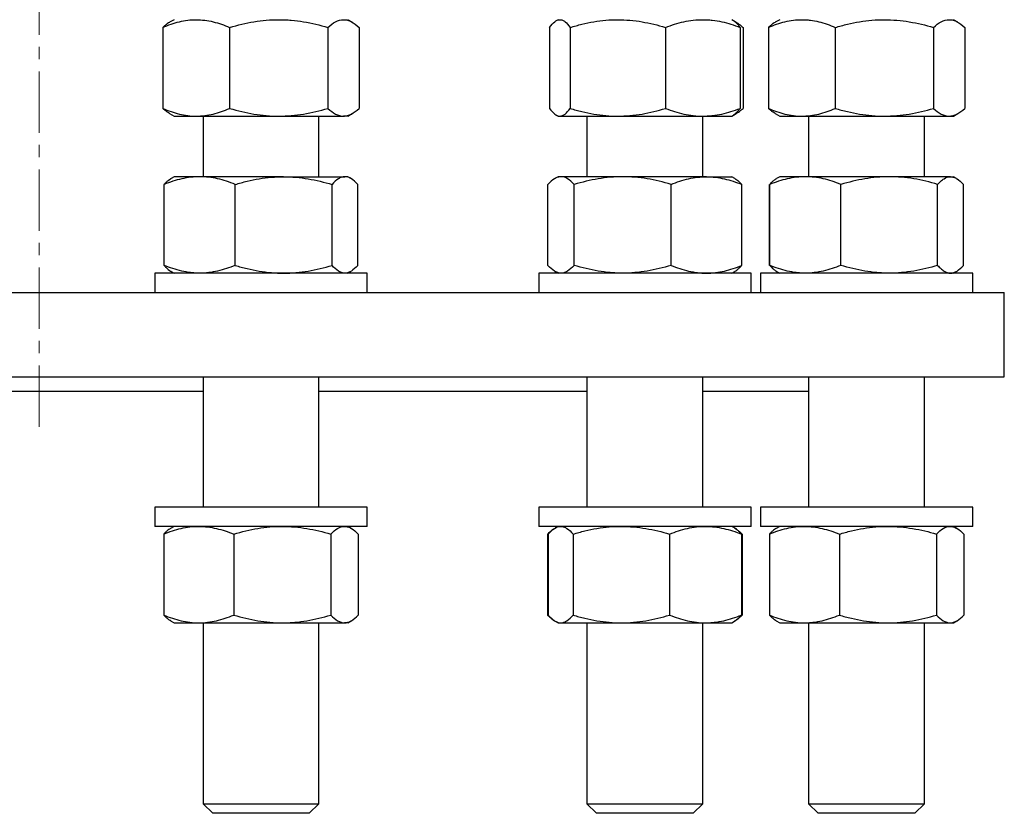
# Model space of a CAD drawing. Header units: millimetres. Extents: x 6 to 874, y 27 to 886.
# Tile 3 of 9: x 222 to 426, y 27 to 192. Entities that reach past the tile are written whole.
import ezdxf

# ---------------------------------------------------------------- set-up
doc = ezdxf.new("R2010")
doc.units = ezdxf.units.MM
doc.linetypes.add('CENTERX2', pattern=[20.32, 12.7, -2.54, 2.54, -2.54])
doc.layers.add('FORMAT', color=7, linetype='Continuous')

msp = doc.modelspace()

# ---------------------------------------------------------------- linework, layer by layer
at = {"color": 7, "linetype": 'Continuous', "lineweight": 25}
for p, q in [((253.8, 191.88), (252.85, 191.34)), ((290.74, 191.34), (289.8, 191.88)), ((333.37, 191.88), (332.97, 191.65)), ((369.76, 191.65), (369.37, 191.88)), ((379.31, 191.88), (378.36, 191.34)), ((416.25, 191.34), (415.31, 191.88)), ((251.46, 190.27), (251.46, 173.49)), ((265.32, 190.27), (265.32, 173.49)), ((285.66, 190.27), (285.66, 173.49)), ((292.14, 190.27), (292.14, 173.49)), ((331.62, 190.27), (331.62, 173.49)), ((335.88, 190.27), (335.88, 173.49)), ((355.63, 190.27), (355.63, 173.49)), ((370.32, 191.33), (369.76, 191.65)), ((371.12, 190.27), (371.12, 173.49)), ((371.71, 190.27), (371.71, 173.49)), ((376.97, 190.27), (376.97, 173.49)), ((390.83, 190.27), (390.83, 173.49)), ((411.17, 190.27), (411.17, 173.49)), ((417.65, 190.27), (417.65, 173.49)), ((252.85, 172.43), (253.8, 171.88)), ((253.8, 171.88), (258.39, 171.88)), ((258.39, 171.88), (275.49, 171.88)), ((259.8, 171.88), (259.8, 159.32)), ((275.49, 171.88), (288.9, 171.88)), ((283.8, 159.32), (283.8, 171.88)), ((289.8, 171.88), (288.9, 171.88)), ((289.8, 171.88), (290.74, 172.43)), ((332.97, 172.11), (333.37, 171.88)), ((333.37, 171.88), (333.75, 171.88)), ((333.75, 171.88), (345.76, 171.88)), ((339.37, 171.88), (339.37, 159.32)), ((345.76, 171.88), (363.38, 171.88)), ((363.37, 159.32), (363.37, 171.88)), ((363.38, 171.88), (369.37, 171.88)), ((369.37, 171.88), (369.76, 172.11)), ((369.76, 172.11), (370.32, 172.43)), ((378.36, 172.43), (379.31, 171.88)), ((379.31, 171.88), (383.9, 171.88)), ((383.9, 171.88), (401, 171.88)), ((385.31, 171.88), (385.31, 159.32)), ((401, 171.88), (414.41, 171.88)), ((409.31, 159.32), (409.31, 171.88)), ((414.41, 171.88), (415.31, 171.88)), ((415.31, 171.88), (416.25, 172.43)), ((253.8, 159.32), (253.17, 158.96)), ((259.1, 159.32), (253.8, 159.32)), ((276.5, 159.32), (259.1, 159.32)), ((276.5, 159.32), (289.2, 159.32)), ((289.8, 159.32), (289.2, 159.32)), ((290.42, 158.96), (289.8, 159.32)), ((333.37, 159.32), (332.72, 158.94)), ((333.99, 159.32), (333.37, 159.32)), ((346.75, 159.32), (333.99, 159.32)), ((364.13, 159.32), (346.75, 159.32)), ((364.13, 159.32), (369.37, 159.32)), ((370.02, 158.94), (369.37, 159.32)), ((379.31, 159.32), (378.68, 158.96)), ((384.61, 159.32), (379.31, 159.32)), ((402.01, 159.32), (384.61, 159.32)), ((414.71, 159.32), (402.01, 159.32)), ((414.71, 159.32), (415.31, 159.32)), ((415.93, 158.96), (415.31, 159.32)), ((251.73, 140.93), (251.73, 157.71)), ((266.47, 140.93), (266.47, 157.71)), ((286.53, 140.93), (286.53, 157.71)), ((291.86, 140.93), (291.86, 157.71)), ((331.28, 140.93), (331.28, 157.71)), ((336.71, 140.93), (336.71, 157.71)), ((356.8, 140.93), (356.8, 157.71)), ((371.46, 140.93), (371.46, 157.71)), ((377.22, 140.93), (377.22, 157.71)), ((377.25, 140.93), (377.25, 157.71)), ((378.68, 158.96), (378.66, 158.94)), ((391.98, 140.93), (391.98, 157.71)), ((412.04, 140.93), (412.04, 157.71)), ((417.37, 140.93), (417.37, 157.71)), ((417.4, 157.71), (417.38, 157.72)), ((417.4, 140.93), (417.4, 157.71)), ((417.4, 140.93), (417.38, 140.92)), ((249.8, 139.32), (249.8, 135.32)), ((293.8, 139.32), (249.8, 139.32)), ((253.17, 139.68), (253.8, 139.32)), ((289.8, 139.32), (290.42, 139.68)), ((293.8, 135.32), (293.8, 139.32)), ((329.37, 139.32), (329.37, 135.32)), ((373.37, 139.32), (329.37, 139.32)), ((332.72, 139.7), (333.37, 139.32)), ((369.37, 139.32), (370.02, 139.7)), ((373.37, 135.32), (373.37, 139.32)), ((375.31, 139.32), (375.31, 135.32)), ((419.31, 139.32), (375.31, 139.32)), ((378.66, 139.69), (378.68, 139.68)), ((378.68, 139.68), (379.31, 139.32)), ((415.31, 139.32), (415.93, 139.68)), ((419.31, 135.32), (419.31, 139.32)), ((25.86, 135.32), (425.86, 135.32)), ((425.86, 117.82), (425.86, 135.32)), ((25.86, 117.82), (425.86, 117.82)), ((259.8, 117.82), (259.8, 90.82)), ((283.8, 90.82), (283.8, 117.82)), ((339.37, 117.82), (339.37, 90.82)), ((363.37, 90.82), (363.37, 117.82)), ((385.31, 117.82), (385.31, 90.82)), ((409.31, 90.82), (409.31, 117.82)), ((191.92, 114.82), (259.8, 114.82)), ((283.8, 114.82), (339.37, 114.82)), ((363.37, 114.82), (385.31, 114.82)), ((249.8, 90.82), (249.8, 86.82)), ((253.24, 90.82), (249.8, 90.82)), ((293.8, 90.82), (253.24, 90.82)), ((293.8, 86.82), (293.8, 90.82)), ((329.37, 90.82), (329.37, 86.82)), ((341.21, 90.82), (329.37, 90.82)), ((373.37, 90.82), (341.21, 90.82)), ((373.37, 86.82), (373.37, 90.82)), ((375.31, 90.82), (375.31, 86.82)), ((398.26, 90.82), (375.31, 90.82)), ((419.31, 90.82), (398.26, 90.82)), ((419.31, 86.82), (419.31, 90.82)), ((253.24, 86.82), (249.8, 86.82)), ((253.8, 86.82), (253.09, 86.41)), ((293.8, 86.82), (253.24, 86.82)), ((290.5, 86.41), (289.8, 86.82)), ((341.21, 86.82), (329.37, 86.82)), ((333.37, 86.82), (332.79, 86.49)), ((373.37, 86.82), (341.21, 86.82)), ((369.95, 86.49), (369.37, 86.82)), ((370.07, 86.41), (369.95, 86.49)), ((398.26, 86.82), (375.31, 86.82)), ((379.31, 86.82), (378.6, 86.41)), ((419.31, 86.82), (398.26, 86.82)), ((416.01, 86.41), (415.31, 86.82)), ((251.65, 85.21), (251.65, 68.43)), ((266.16, 85.21), (266.16, 68.43)), ((286.31, 85.21), (286.31, 68.43)), ((291.94, 85.21), (291.94, 68.43)), ((331.22, 85.21), (331.44, 85.29)), ((331.22, 85.21), (331.22, 68.43)), ((331.36, 85.21), (331.36, 68.43)), ((336.48, 85.21), (336.48, 68.43)), ((356.49, 85.21), (356.49, 68.43)), ((371.37, 85.21), (371.37, 68.43)), ((371.51, 85.21), (371.51, 68.43)), ((377.17, 85.21), (377.17, 68.43)), ((391.67, 85.21), (391.67, 68.43)), ((411.82, 85.21), (411.82, 68.43)), ((417.45, 85.21), (417.45, 68.43)), ((331.22, 68.43), (331.44, 68.34)), ((253.09, 67.23), (253.8, 66.82)), ((253.8, 66.82), (258.91, 66.82)), ((258.91, 66.82), (276.23, 66.82)), ((259.8, 66.82), (259.8, 29.32)), ((276.23, 66.82), (289.12, 66.82)), ((283.8, 29.32), (283.8, 66.82)), ((289.8, 66.82), (289.12, 66.82)), ((289.8, 66.82), (290.5, 67.23)), ((332.79, 67.15), (333.37, 66.82)), ((333.37, 66.82), (333.92, 66.82)), ((333.92, 66.82), (346.49, 66.82)), ((339.37, 66.82), (339.37, 29.32)), ((346.49, 66.82), (363.93, 66.82)), ((363.37, 29.32), (363.37, 66.82)), ((363.93, 66.82), (369.37, 66.82)), ((369.37, 66.82), (369.95, 67.15)), ((369.95, 67.15), (370.07, 67.23)), ((378.6, 67.23), (379.31, 66.82)), ((379.31, 66.82), (384.42, 66.82)), ((384.42, 66.82), (401.75, 66.82)), ((385.31, 66.82), (385.31, 29.32)), ((401.75, 66.82), (414.63, 66.82)), ((409.31, 29.32), (409.31, 66.82)), ((414.63, 66.82), (415.31, 66.82)), ((415.31, 66.82), (416.01, 67.23)), ((259.8, 29.32), (261.8, 27.32)), ((259.8, 29.32), (283.8, 29.32)), ((281.8, 27.32), (283.8, 29.32)), ((339.37, 29.32), (341.37, 27.32)), ((339.37, 29.32), (363.37, 29.32)), ((361.37, 27.32), (363.37, 29.32)), ((385.31, 29.32), (387.31, 27.32)), ((385.31, 29.32), (409.31, 29.32)), ((407.31, 27.32), (409.31, 29.32)), ((281.8, 27.32), (261.8, 27.32)), ((361.37, 27.32), (341.37, 27.32)), ((407.31, 27.32), (387.31, 27.32))]:
    msp.add_line(p, q, dxfattribs=at)
for points, knots in [([(251.46, 190.27), (252.02, 190.52), (252.59, 190.74), (253.74, 191.14), (254.32, 191.31), (256.05, 191.73), (257.22, 191.88), (258.39, 191.88)], [0, 0, 0, 0, 0.25, 0.25, 0.5, 0.5, 1, 1, 1, 1]), ([(258.39, 191.88), (258.97, 191.88), (259.56, 191.84), (260.74, 191.69), (261.33, 191.58), (263.06, 191.16), (264.2, 190.76), (265.32, 190.27)], [0, 0, 0, 0, 0.25, 0.25, 0.5, 0.5, 1, 1, 1, 1]), ([(265.32, 190.27), (266.98, 190.76), (268.66, 191.17), (272.05, 191.73), (273.76, 191.88), (275.49, 191.88)], [0, 0, 0, 0, 0.5, 0.5, 1, 1, 1, 1]), ([(275.49, 191.88), (275.92, 191.88), (276.36, 191.87), (277.22, 191.83), (277.65, 191.81), (278.94, 191.7), (279.79, 191.59), (282.33, 191.17), (284, 190.76), (285.66, 190.27)], [0, 0, 0, 0, 0.125, 0.125, 0.25, 0.25, 0.5, 0.5, 1, 1, 1, 1]), ([(285.66, 190.27), (286.19, 190.76), (286.73, 191.17), (287.8, 191.73), (288.35, 191.88), (288.9, 191.88)], [0, 0, 0, 0, 0.5, 0.5, 1, 1, 1, 1]), ([(288.9, 191.88), (289.04, 191.88), (289.18, 191.87), (289.45, 191.83), (289.59, 191.81), (290, 191.7), (290.27, 191.59), (291.08, 191.17), (291.61, 190.76), (292.14, 190.27)], [0, 0, 0, 0, 0.125, 0.125, 0.25, 0.25, 0.5, 0.5, 1, 1, 1, 1]), ([(331.62, 190.27), (331.97, 190.76), (332.32, 191.17), (333.03, 191.73), (333.39, 191.88), (333.75, 191.88)], [0, 0, 0, 0, 0.5, 0.5, 1, 1, 1, 1]), ([(333.75, 191.88), (333.84, 191.88), (333.93, 191.87), (334.11, 191.83), (334.2, 191.81), (334.47, 191.7), (334.65, 191.59), (335.19, 191.17), (335.54, 190.76), (335.88, 190.27)], [0, 0, 0, 0, 0.125, 0.125, 0.25, 0.25, 0.5, 0.5, 1, 1, 1, 1]), ([(335.88, 190.27), (336.69, 190.52), (337.5, 190.74), (339.14, 191.14), (339.96, 191.31), (342.43, 191.73), (344.09, 191.88), (345.76, 191.88)], [0, 0, 0, 0, 0.25, 0.25, 0.5, 0.5, 1, 1, 1, 1]), ([(345.76, 191.88), (346.6, 191.88), (347.43, 191.84), (349.12, 191.69), (349.95, 191.58), (352.42, 191.16), (354.04, 190.76), (355.63, 190.27)], [0, 0, 0, 0, 0.25, 0.25, 0.5, 0.5, 1, 1, 1, 1]), ([(355.63, 190.27), (356.9, 190.76), (358.18, 191.17), (360.75, 191.73), (362.06, 191.88), (363.38, 191.88)], [0, 0, 0, 0, 0.5, 0.5, 1, 1, 1, 1]), ([(363.38, 191.88), (363.7, 191.88), (364.04, 191.87), (364.69, 191.83), (365.02, 191.81), (366, 191.7), (366.65, 191.59), (368.58, 191.17), (369.85, 190.76), (371.12, 190.27)], [0, 0, 0, 0, 0.125, 0.125, 0.25, 0.25, 0.5, 0.5, 1, 1, 1, 1]), ([(376.97, 190.27), (378.1, 190.76), (379.24, 191.17), (381.55, 191.73), (382.72, 191.88), (383.9, 191.88)], [0, 0, 0, 0, 0.5, 0.5, 1, 1, 1, 1]), ([(383.9, 191.88), (384.19, 191.88), (384.49, 191.87), (385.08, 191.83), (385.37, 191.81), (386.25, 191.7), (386.83, 191.59), (388.56, 191.17), (389.7, 190.76), (390.83, 190.27)], [0, 0, 0, 0, 0.125, 0.125, 0.25, 0.25, 0.5, 0.5, 1, 1, 1, 1]), ([(390.83, 190.27), (391.66, 190.52), (392.5, 190.74), (394.18, 191.14), (395.03, 191.31), (397.58, 191.73), (399.28, 191.88), (401, 191.88)], [0, 0, 0, 0, 0.25, 0.25, 0.5, 0.5, 1, 1, 1, 1]), ([(401, 191.88), (401.86, 191.88), (402.73, 191.84), (404.46, 191.69), (405.32, 191.58), (407.86, 191.16), (409.53, 190.76), (411.17, 190.27)], [0, 0, 0, 0, 0.25, 0.25, 0.5, 0.5, 1, 1, 1, 1]), ([(411.17, 190.27), (411.7, 190.76), (412.24, 191.17), (413.32, 191.73), (413.86, 191.88), (414.41, 191.88)], [0, 0, 0, 0, 0.5, 0.5, 1, 1, 1, 1]), ([(414.41, 191.88), (414.55, 191.88), (414.69, 191.87), (414.96, 191.83), (415.1, 191.81), (415.51, 191.7), (415.78, 191.59), (416.59, 191.17), (417.12, 190.76), (417.65, 190.27)], [0, 0, 0, 0, 0.125, 0.125, 0.25, 0.25, 0.5, 0.5, 1, 1, 1, 1]), ([(252.85, 191.33), (252.72, 191.25), (252.42, 191.07), (251.95, 190.72), (251.62, 190.42), (251.46, 190.27)], [0, 0, 0, 0, 0.284893, 0.642491, 1, 1, 1, 1]), ([(371.12, 190.27), (371, 190.43), (370.77, 190.74), (370.42, 191.13), (370.09, 191.45), (369.86, 191.58), (369.76, 191.65)], [0, 0, 0, 0, 0.257469, 0.515011, 0.772419, 1, 1, 1, 1]), ([(369.96, 191.52), (370.14, 191.43), (370.52, 191.23), (371.11, 190.81), (371.51, 190.45), (371.71, 190.27)], [0, 0, 0, 0, 0.305054, 0.65251, 1, 1, 1, 1]), ([(378.37, 191.33), (378.23, 191.25), (377.93, 191.07), (377.46, 190.72), (377.13, 190.42), (376.97, 190.27)], [0, 0, 0, 0, 0.284893, 0.642491, 1, 1, 1, 1]), ([(251.46, 173.49), (252.02, 173.24), (252.59, 173.02), (253.74, 172.62), (254.32, 172.45), (256.05, 172.03), (257.22, 171.88), (258.39, 171.88)], [0, 0, 0, 0, 0.25, 0.25, 0.5, 0.5, 1, 1, 1, 1]), ([(252.85, 172.43), (252.72, 172.51), (252.42, 172.69), (251.95, 173.05), (251.62, 173.34), (251.46, 173.49)], [0, 0, 0, 0, 0.284893, 0.642491, 1, 1, 1, 1]), ([(258.39, 171.88), (258.97, 171.88), (259.56, 171.92), (260.74, 172.07), (261.33, 172.18), (263.06, 172.6), (264.2, 173), (265.32, 173.49)], [0, 0, 0, 0, 0.25, 0.25, 0.5, 0.5, 1, 1, 1, 1]), ([(265.32, 173.49), (266.98, 173), (268.66, 172.59), (272.05, 172.03), (273.76, 171.88), (275.49, 171.88)], [0, 0, 0, 0, 0.5, 0.5, 1, 1, 1, 1]), ([(275.49, 171.88), (275.92, 171.88), (276.36, 171.89), (277.22, 171.93), (277.65, 171.96), (278.94, 172.07), (279.79, 172.18), (282.33, 172.6), (284, 173), (285.66, 173.49)], [0, 0, 0, 0, 0.125, 0.125, 0.25, 0.25, 0.5, 0.5, 1, 1, 1, 1]), ([(285.66, 173.49), (286.19, 173), (286.73, 172.59), (287.8, 172.03), (288.35, 171.88), (288.9, 171.88)], [0, 0, 0, 0, 0.5, 0.5, 1, 1, 1, 1]), ([(288.9, 171.88), (289.04, 171.88), (289.18, 171.89), (289.45, 171.93), (289.59, 171.96), (290, 172.07), (290.27, 172.18), (291.08, 172.6), (291.61, 173), (292.14, 173.49)], [0, 0, 0, 0, 0.125, 0.125, 0.25, 0.25, 0.5, 0.5, 1, 1, 1, 1]), ([(331.62, 173.49), (331.97, 173), (332.32, 172.59), (333.03, 172.03), (333.39, 171.88), (333.75, 171.88)], [0, 0, 0, 0, 0.5, 0.5, 1, 1, 1, 1]), ([(333.75, 171.88), (333.84, 171.88), (333.93, 171.89), (334.11, 171.93), (334.2, 171.96), (334.47, 172.07), (334.65, 172.18), (335.19, 172.6), (335.54, 173), (335.88, 173.49)], [0, 0, 0, 0, 0.125, 0.125, 0.25, 0.25, 0.5, 0.5, 1, 1, 1, 1]), ([(335.88, 173.49), (336.69, 173.24), (337.5, 173.02), (339.14, 172.62), (339.96, 172.45), (342.43, 172.03), (344.09, 171.88), (345.76, 171.88)], [0, 0, 0, 0, 0.25, 0.25, 0.5, 0.5, 1, 1, 1, 1]), ([(345.76, 171.88), (346.6, 171.88), (347.43, 171.92), (349.12, 172.07), (349.95, 172.18), (352.42, 172.6), (354.04, 173), (355.63, 173.49)], [0, 0, 0, 0, 0.25, 0.25, 0.5, 0.5, 1, 1, 1, 1]), ([(355.63, 173.49), (356.9, 173), (358.18, 172.59), (360.75, 172.03), (362.06, 171.88), (363.38, 171.88)], [0, 0, 0, 0, 0.5, 0.5, 1, 1, 1, 1]), ([(363.38, 171.88), (363.7, 171.88), (364.04, 171.89), (364.69, 171.93), (365.02, 171.96), (366, 172.07), (366.65, 172.18), (368.58, 172.6), (369.85, 173), (371.12, 173.49)], [0, 0, 0, 0, 0.125, 0.125, 0.25, 0.25, 0.5, 0.5, 1, 1, 1, 1]), ([(371.12, 173.49), (371, 173.33), (370.77, 173.02), (370.42, 172.63), (370.09, 172.32), (369.86, 172.18), (369.76, 172.11)], [0, 0, 0, 0, 0.2574692, 0.5150113, 0.7724192, 1, 1, 1, 1]), ([(369.96, 172.24), (370.14, 172.34), (370.52, 172.53), (371.11, 172.95), (371.51, 173.31), (371.71, 173.49)], [0, 0, 0, 0, 0.305054, 0.65251, 1, 1, 1, 1]), ([(376.97, 173.49), (378.1, 173), (379.24, 172.59), (381.55, 172.03), (382.72, 171.88), (383.9, 171.88)], [0, 0, 0, 0, 0.5, 0.5, 1, 1, 1, 1]), ([(378.37, 172.43), (378.23, 172.51), (377.93, 172.69), (377.46, 173.05), (377.13, 173.34), (376.97, 173.49)], [0, 0, 0, 0, 0.284893, 0.642491, 1, 1, 1, 1]), ([(383.9, 171.88), (384.19, 171.88), (384.49, 171.89), (385.08, 171.93), (385.37, 171.96), (386.25, 172.07), (386.83, 172.18), (388.56, 172.6), (389.7, 173), (390.83, 173.49)], [0, 0, 0, 0, 0.125, 0.125, 0.25, 0.25, 0.5, 0.5, 1, 1, 1, 1]), ([(390.83, 173.49), (391.66, 173.24), (392.5, 173.02), (394.18, 172.62), (395.03, 172.45), (397.58, 172.03), (399.28, 171.88), (401, 171.88)], [0, 0, 0, 0, 0.25, 0.25, 0.5, 0.5, 1, 1, 1, 1]), ([(401, 171.88), (401.86, 171.88), (402.73, 171.92), (404.46, 172.07), (405.32, 172.18), (407.86, 172.6), (409.53, 173), (411.17, 173.49)], [0, 0, 0, 0, 0.25, 0.25, 0.5, 0.5, 1, 1, 1, 1]), ([(411.17, 173.49), (411.7, 173), (412.24, 172.59), (413.32, 172.03), (413.86, 171.88), (414.41, 171.88)], [0, 0, 0, 0, 0.5, 0.5, 1, 1, 1, 1]), ([(414.41, 171.88), (414.55, 171.88), (414.69, 171.89), (414.96, 171.93), (415.1, 171.96), (415.51, 172.07), (415.78, 172.18), (416.59, 172.6), (417.12, 173), (417.65, 173.49)], [0, 0, 0, 0, 0.125, 0.125, 0.25, 0.25, 0.5, 0.5, 1, 1, 1, 1]), ([(259.1, 159.32), (258.79, 159.32), (258.47, 159.31), (257.85, 159.27), (257.54, 159.24), (256.61, 159.13), (255.99, 159.02), (254.15, 158.6), (252.94, 158.2), (251.73, 157.71)], [0, 0, 0, 0, 0.125, 0.125, 0.25, 0.25, 0.5, 0.5, 1, 1, 1, 1]), ([(266.47, 157.71), (265.26, 158.2), (264.05, 158.61), (261.6, 159.17), (260.36, 159.32), (259.1, 159.32)], [0, 0, 0, 0, 0.5, 0.5, 1, 1, 1, 1]), ([(266.47, 157.71), (267.28, 157.96), (268.11, 158.18), (269.77, 158.58), (270.61, 158.75), (273.12, 159.17), (274.8, 159.32), (276.5, 159.32)], [0, 0, 0, 0, 0.25, 0.25, 0.5, 0.5, 1, 1, 1, 1]), ([(276.5, 159.32), (277.35, 159.32), (278.2, 159.28), (279.91, 159.13), (280.75, 159.02), (283.27, 158.6), (284.91, 158.2), (286.53, 157.71)], [0, 0, 0, 0, 0.25, 0.25, 0.5, 0.5, 1, 1, 1, 1]), ([(289.2, 159.32), (289.08, 159.32), (288.97, 159.31), (288.74, 159.27), (288.63, 159.24), (288.29, 159.13), (288.07, 159.02), (287.4, 158.6), (286.97, 158.2), (286.53, 157.71)], [0, 0, 0, 0, 0.125, 0.125, 0.25, 0.25, 0.5, 0.5, 1, 1, 1, 1]), ([(291.86, 157.71), (291.42, 158.2), (290.98, 158.61), (290.1, 159.17), (289.65, 159.32), (289.2, 159.32)], [0, 0, 0, 0, 0.5, 0.5, 1, 1, 1, 1]), ([(333.99, 159.32), (333.88, 159.32), (333.76, 159.31), (333.53, 159.27), (333.42, 159.24), (333.07, 159.13), (332.85, 159.02), (332.17, 158.6), (331.72, 158.2), (331.28, 157.71)], [0, 0, 0, 0, 0.125, 0.125, 0.25, 0.25, 0.5, 0.5, 1, 1, 1, 1]), ([(336.71, 157.71), (336.26, 158.2), (335.82, 158.61), (334.91, 159.17), (334.46, 159.32), (333.99, 159.32)], [0, 0, 0, 0, 0.5, 0.5, 1, 1, 1, 1]), ([(346.75, 159.32), (346.33, 159.32), (345.9, 159.31), (345.05, 159.27), (344.62, 159.24), (343.35, 159.13), (342.51, 159.02), (340, 158.6), (338.35, 158.2), (336.71, 157.71)], [0, 0, 0, 0, 0.125, 0.125, 0.25, 0.25, 0.5, 0.5, 1, 1, 1, 1]), ([(356.8, 157.71), (355.16, 158.2), (353.5, 158.61), (350.15, 159.17), (348.46, 159.32), (346.75, 159.32)], [0, 0, 0, 0, 0.5, 0.5, 1, 1, 1, 1]), ([(356.8, 157.71), (357.4, 157.96), (358, 158.18), (359.21, 158.58), (359.82, 158.75), (361.66, 159.17), (362.89, 159.32), (364.13, 159.32)], [0, 0, 0, 0, 0.25, 0.25, 0.5, 0.5, 1, 1, 1, 1]), ([(364.13, 159.32), (364.75, 159.32), (365.37, 159.28), (366.62, 159.13), (367.24, 159.02), (369.07, 158.6), (370.27, 158.2), (371.46, 157.71)], [0, 0, 0, 0, 0.25, 0.25, 0.5, 0.5, 1, 1, 1, 1]), ([(384.61, 159.32), (384.3, 159.32), (383.99, 159.31), (383.36, 159.27), (383.05, 159.24), (382.12, 159.13), (381.5, 159.02), (379.66, 158.6), (378.45, 158.2), (377.25, 157.71)], [0, 0, 0, 0, 0.125, 0.125, 0.25, 0.25, 0.5, 0.5, 1, 1, 1, 1]), ([(391.98, 157.71), (390.77, 158.2), (389.56, 158.61), (387.11, 159.17), (385.87, 159.32), (384.61, 159.32)], [0, 0, 0, 0, 0.5, 0.5, 1, 1, 1, 1]), ([(402.01, 159.32), (401.59, 159.32), (401.16, 159.31), (400.31, 159.27), (399.88, 159.24), (398.61, 159.13), (397.77, 159.02), (395.27, 158.6), (393.62, 158.2), (391.98, 157.71)], [0, 0, 0, 0, 0.125, 0.125, 0.25, 0.25, 0.5, 0.5, 1, 1, 1, 1]), ([(412.04, 157.71), (410.4, 158.2), (408.75, 158.61), (405.41, 159.17), (403.72, 159.32), (402.01, 159.32)], [0, 0, 0, 0, 0.5, 0.5, 1, 1, 1, 1]), ([(412.04, 157.71), (412.26, 157.96), (412.48, 158.18), (412.92, 158.58), (413.14, 158.75), (413.81, 159.17), (414.26, 159.32), (414.71, 159.32)], [0, 0, 0, 0, 0.25, 0.25, 0.5, 0.5, 1, 1, 1, 1]), ([(414.71, 159.32), (414.93, 159.32), (415.16, 159.28), (415.61, 159.13), (415.84, 159.02), (416.5, 158.6), (416.94, 158.2), (417.37, 157.71)], [0, 0, 0, 0, 0.25, 0.25, 0.5, 0.5, 1, 1, 1, 1]), ([(251.73, 157.71), (251.88, 157.87), (252.16, 158.18), (252.6, 158.57), (252.94, 158.83), (253.13, 158.93), (253.17, 158.95)], [0, 0, 0, 0, 0.302558, 0.605201, 0.907687, 1, 1, 1, 1]), ([(370.02, 158.94), (370.08, 158.9), (370.28, 158.79), (370.62, 158.53), (371.04, 158.16), (371.32, 157.86), (371.46, 157.71)], [0, 0, 0, 0, 0.1252686, 0.4167822, 0.7084279, 1, 1, 1, 1]), ([(377.25, 157.71), (377.44, 157.92), (377.81, 158.31), (378.29, 158.72), (378.57, 158.88), (378.69, 158.95)], [0, 0, 0, 0, 0.415124, 0.767204, 1, 1, 1, 1]), ([(259.1, 139.32), (258.79, 139.32), (258.47, 139.33), (257.85, 139.37), (257.54, 139.39), (256.61, 139.5), (255.99, 139.61), (254.15, 140.03), (252.94, 140.44), (251.73, 140.93)], [0, 0, 0, 0, 0.125, 0.125, 0.25, 0.25, 0.5, 0.5, 1, 1, 1, 1]), ([(251.73, 140.93), (251.88, 140.77), (252.16, 140.46), (252.6, 140.07), (252.94, 139.81), (253.13, 139.71), (253.17, 139.69)], [0, 0, 0, 0, 0.302558, 0.605201, 0.907687, 1, 1, 1, 1]), ([(266.47, 140.93), (265.26, 140.44), (264.05, 140.03), (261.6, 139.47), (260.36, 139.32), (259.1, 139.32)], [0, 0, 0, 0, 0.5, 0.5, 1, 1, 1, 1]), ([(266.47, 140.93), (267.28, 140.68), (268.11, 140.46), (269.77, 140.06), (270.61, 139.89), (273.12, 139.47), (274.8, 139.32), (276.5, 139.32)], [0, 0, 0, 0, 0.25, 0.25, 0.5, 0.5, 1, 1, 1, 1]), ([(276.5, 139.32), (277.35, 139.32), (278.2, 139.36), (279.91, 139.51), (280.75, 139.62), (283.27, 140.04), (284.91, 140.44), (286.53, 140.93)], [0, 0, 0, 0, 0.25, 0.25, 0.5, 0.5, 1, 1, 1, 1]), ([(289.2, 139.32), (289.08, 139.32), (288.97, 139.33), (288.74, 139.37), (288.63, 139.39), (288.29, 139.5), (288.07, 139.61), (287.4, 140.03), (286.97, 140.44), (286.53, 140.93)], [0, 0, 0, 0, 0.125, 0.125, 0.25, 0.25, 0.5, 0.5, 1, 1, 1, 1]), ([(291.86, 140.93), (291.42, 140.44), (290.98, 140.03), (290.1, 139.47), (289.65, 139.32), (289.2, 139.32)], [0, 0, 0, 0, 0.5, 0.5, 1, 1, 1, 1]), ([(333.99, 139.32), (333.88, 139.32), (333.76, 139.33), (333.53, 139.37), (333.42, 139.39), (333.07, 139.5), (332.85, 139.61), (332.17, 140.03), (331.72, 140.44), (331.28, 140.93)], [0, 0, 0, 0, 0.125, 0.125, 0.25, 0.25, 0.5, 0.5, 1, 1, 1, 1]), ([(336.71, 140.93), (336.26, 140.44), (335.82, 140.03), (334.91, 139.47), (334.46, 139.32), (333.99, 139.32)], [0, 0, 0, 0, 0.5, 0.5, 1, 1, 1, 1]), ([(346.75, 139.32), (346.33, 139.32), (345.9, 139.33), (345.05, 139.37), (344.62, 139.39), (343.35, 139.5), (342.51, 139.61), (340, 140.03), (338.35, 140.44), (336.71, 140.93)], [0, 0, 0, 0, 0.125, 0.125, 0.25, 0.25, 0.5, 0.5, 1, 1, 1, 1]), ([(356.8, 140.93), (355.16, 140.44), (353.5, 140.03), (350.15, 139.47), (348.46, 139.32), (346.75, 139.32)], [0, 0, 0, 0, 0.5, 0.5, 1, 1, 1, 1]), ([(356.8, 140.93), (357.4, 140.68), (358, 140.46), (359.21, 140.06), (359.82, 139.89), (361.66, 139.47), (362.89, 139.32), (364.13, 139.32)], [0, 0, 0, 0, 0.25, 0.25, 0.5, 0.5, 1, 1, 1, 1]), ([(364.13, 139.32), (364.75, 139.32), (365.37, 139.36), (366.62, 139.51), (367.24, 139.62), (369.07, 140.04), (370.27, 140.44), (371.46, 140.93)], [0, 0, 0, 0, 0.25, 0.25, 0.5, 0.5, 1, 1, 1, 1]), ([(370.02, 139.7), (370.08, 139.74), (370.28, 139.85), (370.62, 140.11), (371.04, 140.48), (371.32, 140.78), (371.46, 140.93)], [0, 0, 0, 0, 0.125269, 0.416782, 0.708428, 1, 1, 1, 1]), ([(384.61, 139.32), (384.3, 139.32), (383.99, 139.33), (383.36, 139.37), (383.05, 139.39), (382.12, 139.5), (381.5, 139.61), (379.66, 140.03), (378.45, 140.44), (377.25, 140.93)], [0, 0, 0, 0, 0.125, 0.125, 0.25, 0.25, 0.5, 0.5, 1, 1, 1, 1]), ([(377.25, 140.93), (377.44, 140.72), (377.81, 140.33), (378.29, 139.92), (378.57, 139.76), (378.69, 139.69)], [0, 0, 0, 0, 0.415124, 0.767204, 1, 1, 1, 1]), ([(391.98, 140.93), (390.77, 140.44), (389.56, 140.03), (387.11, 139.47), (385.87, 139.32), (384.61, 139.32)], [0, 0, 0, 0, 0.5, 0.5, 1, 1, 1, 1]), ([(402.01, 139.32), (401.59, 139.32), (401.16, 139.33), (400.31, 139.37), (399.88, 139.39), (398.61, 139.5), (397.77, 139.61), (395.27, 140.03), (393.62, 140.44), (391.98, 140.93)], [0, 0, 0, 0, 0.125, 0.125, 0.25, 0.25, 0.5, 0.5, 1, 1, 1, 1]), ([(412.04, 140.93), (410.4, 140.44), (408.75, 140.03), (405.41, 139.47), (403.72, 139.32), (402.01, 139.32)], [0, 0, 0, 0, 0.5, 0.5, 1, 1, 1, 1]), ([(412.04, 140.93), (412.26, 140.68), (412.48, 140.46), (412.92, 140.06), (413.14, 139.89), (413.81, 139.47), (414.26, 139.32), (414.71, 139.32)], [0, 0, 0, 0, 0.25, 0.25, 0.5, 0.5, 1, 1, 1, 1]), ([(414.71, 139.32), (414.93, 139.32), (415.16, 139.36), (415.61, 139.51), (415.84, 139.62), (416.5, 140.04), (416.94, 140.44), (417.37, 140.93)], [0, 0, 0, 0, 0.25, 0.25, 0.5, 0.5, 1, 1, 1, 1]), ([(251.65, 85.21), (252.24, 85.46), (252.84, 85.68), (254.04, 86.08), (254.65, 86.25), (256.46, 86.67), (257.68, 86.82), (258.91, 86.82)], [0, 0, 0, 0, 0.25, 0.25, 0.5, 0.5, 1, 1, 1, 1]), ([(253.1, 86.41), (253.05, 86.38), (252.86, 86.28), (252.52, 86.03), (252.08, 85.66), (251.8, 85.36), (251.65, 85.21)], [0, 0, 0, 0, 0.093199, 0.3954, 0.697738, 1, 1, 1, 1]), ([(258.91, 86.82), (259.52, 86.82), (260.14, 86.78), (261.37, 86.63), (261.98, 86.52), (263.8, 86.1), (264.99, 85.7), (266.16, 85.21)], [0, 0, 0, 0, 0.25, 0.25, 0.5, 0.5, 1, 1, 1, 1]), ([(266.16, 85.21), (267.81, 85.7), (269.47, 86.11), (272.82, 86.67), (274.52, 86.82), (276.23, 86.82)], [0, 0, 0, 0, 0.5, 0.5, 1, 1, 1, 1]), ([(276.23, 86.82), (276.66, 86.82), (277.09, 86.81), (277.95, 86.77), (278.37, 86.74), (279.65, 86.63), (280.49, 86.52), (283, 86.1), (284.66, 85.7), (286.31, 85.21)], [0, 0, 0, 0, 0.125, 0.125, 0.25, 0.25, 0.5, 0.5, 1, 1, 1, 1]), ([(286.31, 85.21), (286.77, 85.7), (287.23, 86.11), (288.17, 86.67), (288.64, 86.82), (289.12, 86.82)], [0, 0, 0, 0, 0.5, 0.5, 1, 1, 1, 1]), ([(289.12, 86.82), (289.24, 86.82), (289.36, 86.81), (289.6, 86.77), (289.72, 86.74), (290.08, 86.63), (290.31, 86.52), (291.02, 86.1), (291.48, 85.7), (291.94, 85.21)], [0, 0, 0, 0, 0.125, 0.125, 0.25, 0.25, 0.5, 0.5, 1, 1, 1, 1]), ([(331.22, 85.21), (331.43, 85.42), (331.82, 85.81), (332.27, 86.18), (332.52, 86.31), (332.58, 86.35)], [0, 0, 0, 0, 0.466524, 0.862196, 1, 1, 1, 1]), ([(331.36, 85.21), (331.78, 85.7), (332.2, 86.11), (333.06, 86.67), (333.49, 86.82), (333.92, 86.82)], [0, 0, 0, 0, 0.5, 0.5, 1, 1, 1, 1]), ([(333.92, 86.82), (334.03, 86.82), (334.14, 86.81), (334.36, 86.77), (334.47, 86.74), (334.79, 86.63), (335.01, 86.52), (335.65, 86.1), (336.07, 85.7), (336.48, 85.21)], [0, 0, 0, 0, 0.125, 0.125, 0.25, 0.25, 0.5, 0.5, 1, 1, 1, 1]), ([(336.48, 85.21), (337.3, 85.46), (338.12, 85.68), (339.78, 86.08), (340.61, 86.25), (343.12, 86.67), (344.8, 86.82), (346.49, 86.82)], [0, 0, 0, 0, 0.25, 0.25, 0.5, 0.5, 1, 1, 1, 1]), ([(346.49, 86.82), (347.33, 86.82), (348.18, 86.78), (349.89, 86.63), (350.73, 86.52), (353.23, 86.1), (354.87, 85.7), (356.49, 85.21)], [0, 0, 0, 0, 0.25, 0.25, 0.5, 0.5, 1, 1, 1, 1]), ([(356.49, 85.21), (357.71, 85.7), (358.93, 86.11), (361.41, 86.67), (362.66, 86.82), (363.93, 86.82)], [0, 0, 0, 0, 0.5, 0.5, 1, 1, 1, 1]), ([(363.93, 86.82), (364.25, 86.82), (364.57, 86.81), (365.2, 86.77), (365.51, 86.74), (366.45, 86.63), (367.08, 86.52), (368.94, 86.1), (370.16, 85.7), (371.37, 85.21)], [0, 0, 0, 0, 0.125, 0.125, 0.25, 0.25, 0.5, 0.5, 1, 1, 1, 1]), ([(371.37, 85.21), (371.24, 85.37), (370.96, 85.68), (370.54, 86.07), (370.2, 86.34), (370, 86.45), (369.94, 86.48)], [0, 0, 0, 0, 0.292489, 0.58506, 0.877479, 1, 1, 1, 1]), ([(370.04, 86.42), (370.18, 86.34), (370.5, 86.15), (370.99, 85.74), (371.34, 85.39), (371.51, 85.21)], [0, 0, 0, 0, 0.281273, 0.640619, 1, 1, 1, 1]), ([(377.17, 85.21), (378.35, 85.7), (379.55, 86.11), (381.96, 86.67), (383.18, 86.82), (384.42, 86.82)], [0, 0, 0, 0, 0.5, 0.5, 1, 1, 1, 1]), ([(378.61, 86.41), (378.56, 86.38), (378.37, 86.28), (378.03, 86.03), (377.6, 85.66), (377.31, 85.36), (377.17, 85.21)], [0, 0, 0, 0, 0.093199, 0.3954, 0.697738, 1, 1, 1, 1]), ([(384.42, 86.82), (384.73, 86.82), (385.04, 86.81), (385.65, 86.77), (385.96, 86.74), (386.88, 86.63), (387.48, 86.52), (389.3, 86.1), (390.49, 85.7), (391.67, 85.21)], [0, 0, 0, 0, 0.125, 0.125, 0.25, 0.25, 0.5, 0.5, 1, 1, 1, 1]), ([(391.67, 85.21), (392.49, 85.46), (393.32, 85.68), (394.99, 86.08), (395.83, 86.25), (398.35, 86.67), (400.04, 86.82), (401.75, 86.82)], [0, 0, 0, 0, 0.25, 0.25, 0.5, 0.5, 1, 1, 1, 1]), ([(401.75, 86.82), (402.6, 86.82), (403.45, 86.78), (405.17, 86.63), (406.02, 86.52), (408.54, 86.1), (410.19, 85.7), (411.82, 85.21)], [0, 0, 0, 0, 0.25, 0.25, 0.5, 0.5, 1, 1, 1, 1]), ([(411.82, 85.21), (412.28, 85.7), (412.74, 86.11), (413.68, 86.67), (414.15, 86.82), (414.63, 86.82)], [0, 0, 0, 0, 0.5, 0.5, 1, 1, 1, 1]), ([(414.63, 86.82), (414.75, 86.82), (414.87, 86.81), (415.11, 86.77), (415.23, 86.74), (415.59, 86.63), (415.82, 86.52), (416.53, 86.1), (416.99, 85.7), (417.45, 85.21)], [0, 0, 0, 0, 0.125, 0.125, 0.25, 0.25, 0.5, 0.5, 1, 1, 1, 1]), ([(251.65, 68.43), (252.24, 68.18), (252.84, 67.96), (254.04, 67.56), (254.65, 67.39), (256.46, 66.97), (257.68, 66.82), (258.91, 66.82)], [0, 0, 0, 0, 0.25, 0.25, 0.5, 0.5, 1, 1, 1, 1]), ([(253.1, 67.23), (253.05, 67.26), (252.86, 67.36), (252.52, 67.61), (252.08, 67.98), (251.8, 68.28), (251.65, 68.43)], [0, 0, 0, 0, 0.093199, 0.3954, 0.697738, 1, 1, 1, 1]), ([(258.91, 66.82), (259.52, 66.82), (260.14, 66.86), (261.37, 67.01), (261.98, 67.12), (263.8, 67.54), (264.99, 67.94), (266.16, 68.43)], [0, 0, 0, 0, 0.25, 0.25, 0.5, 0.5, 1, 1, 1, 1]), ([(266.16, 68.43), (267.81, 67.94), (269.47, 67.53), (272.82, 66.97), (274.52, 66.82), (276.23, 66.82)], [0, 0, 0, 0, 0.5, 0.5, 1, 1, 1, 1]), ([(276.23, 66.82), (276.66, 66.82), (277.09, 66.83), (277.95, 66.87), (278.37, 66.89), (279.65, 67), (280.49, 67.11), (283, 67.53), (284.66, 67.94), (286.31, 68.43)], [0, 0, 0, 0, 0.125, 0.125, 0.25, 0.25, 0.5, 0.5, 1, 1, 1, 1]), ([(286.31, 68.43), (286.77, 67.94), (287.23, 67.53), (288.17, 66.97), (288.64, 66.82), (289.12, 66.82)], [0, 0, 0, 0, 0.5, 0.5, 1, 1, 1, 1]), ([(289.12, 66.82), (289.24, 66.82), (289.36, 66.83), (289.6, 66.87), (289.72, 66.89), (290.08, 67), (290.31, 67.11), (291.02, 67.53), (291.48, 67.94), (291.94, 68.43)], [0, 0, 0, 0, 0.125, 0.125, 0.25, 0.25, 0.5, 0.5, 1, 1, 1, 1]), ([(331.22, 68.43), (331.43, 68.22), (331.82, 67.83), (332.27, 67.46), (332.52, 67.32), (332.58, 67.29)], [0, 0, 0, 0, 0.466524, 0.862196, 1, 1, 1, 1]), ([(331.36, 68.43), (331.78, 67.94), (332.2, 67.53), (333.06, 66.97), (333.49, 66.82), (333.92, 66.82)], [0, 0, 0, 0, 0.5, 0.5, 1, 1, 1, 1]), ([(333.92, 66.82), (334.03, 66.82), (334.14, 66.83), (334.36, 66.87), (334.47, 66.89), (334.79, 67), (335.01, 67.11), (335.65, 67.53), (336.07, 67.94), (336.48, 68.43)], [0, 0, 0, 0, 0.125, 0.125, 0.25, 0.25, 0.5, 0.5, 1, 1, 1, 1]), ([(336.48, 68.43), (337.3, 68.18), (338.12, 67.96), (339.78, 67.56), (340.61, 67.39), (343.12, 66.97), (344.8, 66.82), (346.49, 66.82)], [0, 0, 0, 0, 0.25, 0.25, 0.5, 0.5, 1, 1, 1, 1]), ([(346.49, 66.82), (347.33, 66.82), (348.18, 66.86), (349.89, 67.01), (350.73, 67.12), (353.23, 67.54), (354.87, 67.94), (356.49, 68.43)], [0, 0, 0, 0, 0.25, 0.25, 0.5, 0.5, 1, 1, 1, 1]), ([(356.49, 68.43), (357.71, 67.94), (358.93, 67.53), (361.41, 66.97), (362.66, 66.82), (363.93, 66.82)], [0, 0, 0, 0, 0.5, 0.5, 1, 1, 1, 1]), ([(363.93, 66.82), (364.25, 66.82), (364.57, 66.83), (365.2, 66.87), (365.51, 66.89), (366.45, 67), (367.08, 67.11), (368.94, 67.53), (370.16, 67.94), (371.37, 68.43)], [0, 0, 0, 0, 0.125, 0.125, 0.25, 0.25, 0.5, 0.5, 1, 1, 1, 1]), ([(371.37, 68.43), (371.24, 68.27), (370.96, 67.96), (370.54, 67.57), (370.2, 67.3), (370, 67.19), (369.94, 67.16)], [0, 0, 0, 0, 0.292489, 0.58506, 0.877479, 1, 1, 1, 1]), ([(370.04, 67.21), (370.18, 67.3), (370.5, 67.48), (370.99, 67.89), (371.34, 68.25), (371.51, 68.43)], [0, 0, 0, 0, 0.281273, 0.6406187, 1, 1, 1, 1]), ([(377.17, 68.43), (378.35, 67.94), (379.55, 67.53), (381.96, 66.97), (383.18, 66.82), (384.42, 66.82)], [0, 0, 0, 0, 0.5, 0.5, 1, 1, 1, 1]), ([(378.61, 67.23), (378.56, 67.26), (378.37, 67.36), (378.03, 67.61), (377.6, 67.98), (377.31, 68.28), (377.17, 68.43)], [0, 0, 0, 0, 0.093199, 0.3954, 0.697738, 1, 1, 1, 1]), ([(384.42, 66.82), (384.73, 66.82), (385.04, 66.83), (385.65, 66.87), (385.96, 66.89), (386.88, 67), (387.48, 67.11), (389.3, 67.53), (390.49, 67.94), (391.67, 68.43)], [0, 0, 0, 0, 0.125, 0.125, 0.25, 0.25, 0.5, 0.5, 1, 1, 1, 1]), ([(391.67, 68.43), (392.49, 68.18), (393.32, 67.96), (394.99, 67.56), (395.83, 67.39), (398.35, 66.97), (400.04, 66.82), (401.75, 66.82)], [0, 0, 0, 0, 0.25, 0.25, 0.5, 0.5, 1, 1, 1, 1]), ([(401.75, 66.82), (402.6, 66.82), (403.45, 66.86), (405.17, 67.01), (406.02, 67.12), (408.54, 67.54), (410.19, 67.94), (411.82, 68.43)], [0, 0, 0, 0, 0.25, 0.25, 0.5, 0.5, 1, 1, 1, 1]), ([(411.82, 68.43), (412.28, 67.94), (412.74, 67.53), (413.68, 66.97), (414.15, 66.82), (414.63, 66.82)], [0, 0, 0, 0, 0.5, 0.5, 1, 1, 1, 1]), ([(414.63, 66.82), (414.75, 66.82), (414.87, 66.83), (415.11, 66.87), (415.23, 66.89), (415.59, 67), (415.82, 67.11), (416.53, 67.53), (416.99, 67.94), (417.45, 68.43)], [0, 0, 0, 0, 0.125, 0.125, 0.25, 0.25, 0.5, 0.5, 1, 1, 1, 1])]:
    msp.add_open_spline(points, degree=3, knots=knots, dxfattribs=at)
at = {"layer": 'FORMAT', "linetype": 'CENTERX2', "lineweight": 18}
msp.add_line((225.86, 107.49), (225.86, 195.88), dxfattribs=at)

doc.saveas('drawing.dxf')
